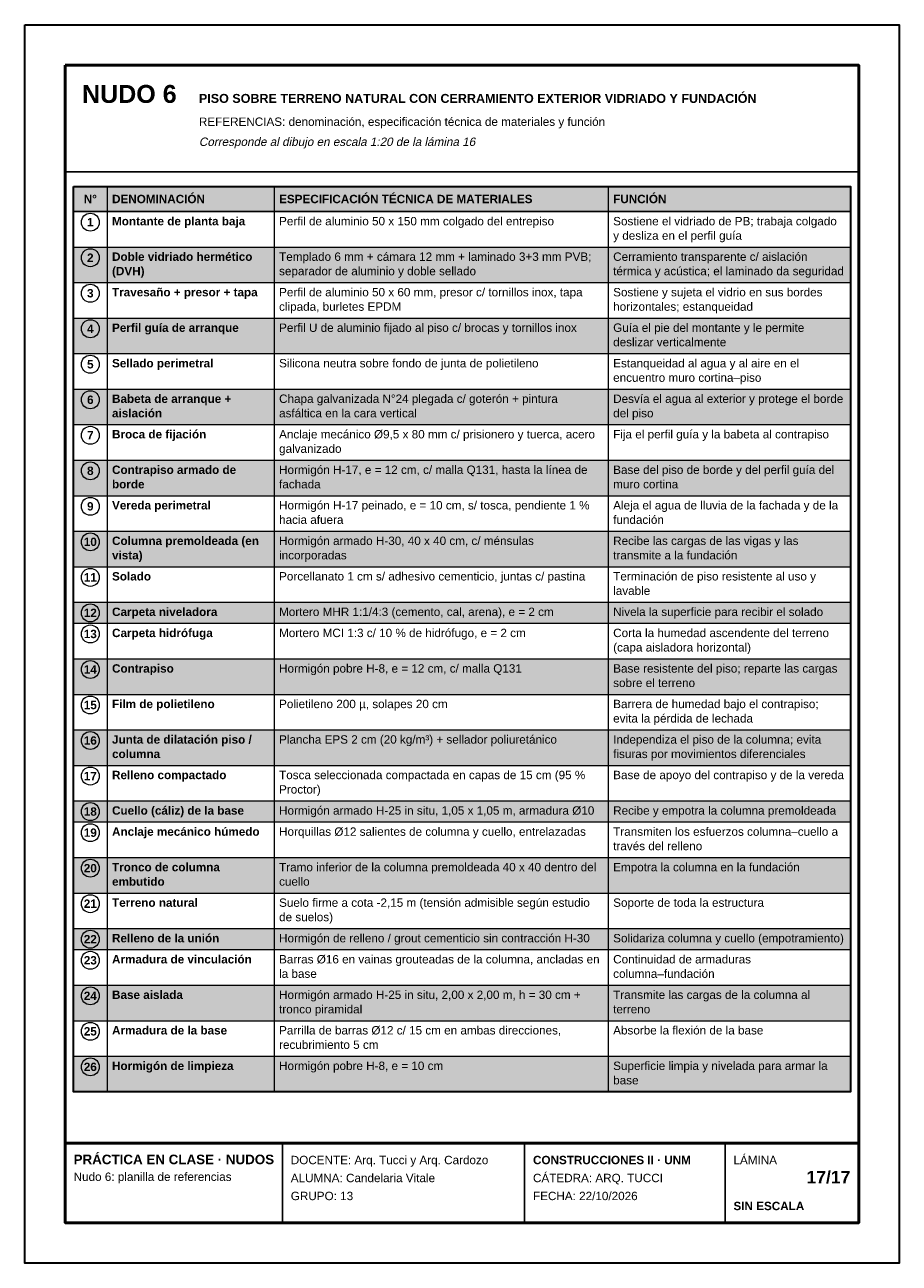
# Model space of a CAD drawing. Header units: millimetres. Extents: x 6 to 4194, y 6 to 5934.
import ezdxf
from ezdxf.enums import TextEntityAlignment as Align

# ---------------------------------------------------------------- set-up
doc = ezdxf.new("R2010")
doc.units = ezdxf.units.MM
doc.header["$LTSCALE"] = 20
for name, color, linetype in [('X-MARCO', 7, 'Continuous'), ('X-ROTULO', 7, 'Continuous'), ('X-TABLA', 7, 'Continuous'), ('X-TEXTOS', 7, 'Continuous')]:
    doc.layers.add(name, color=color, linetype=linetype)
doc.styles.add('ARIAL', font='arial.ttf')
doc.styles.add('ARIAL-B', font='arialbd.ttf')

msp = doc.modelspace()

# ---------------------------------------------------------------- hatches: boundary and pattern name
at = {"layer": 'X-TABLA', "true_color": 0xd9d9d9}
h = msp.add_hatch(color=254, dxfattribs=at)
h.dxf.hatch_style = 1
h.paths.add_polyline_path([(240, 5160), (3960, 5160), (3960, 5040), (240, 5040)])
at = {"layer": 'X-TABLA', "true_color": 0xf2f2f2}
h = msp.add_hatch(color=7, dxfattribs=at)
h.dxf.hatch_style = 1
h.paths.add_polyline_path([(240, 4870), (3960, 4870), (3960, 4700), (240, 4700)])
h = msp.add_hatch(color=7, dxfattribs=at)
h.dxf.hatch_style = 1
h.paths.add_polyline_path([(240, 4530), (3960, 4530), (3960, 4360), (240, 4360)])
h = msp.add_hatch(color=7, dxfattribs=at)
h.dxf.hatch_style = 1
h.paths.add_polyline_path([(240, 4190), (3960, 4190), (3960, 4020), (240, 4020)])
h = msp.add_hatch(color=7, dxfattribs=at)
h.dxf.hatch_style = 1
h.paths.add_polyline_path([(240, 3850), (3960, 3850), (3960, 3680), (240, 3680)])
h = msp.add_hatch(color=7, dxfattribs=at)
h.dxf.hatch_style = 1
h.paths.add_polyline_path([(240, 3510), (3960, 3510), (3960, 3340), (240, 3340)])
h = msp.add_hatch(color=7, dxfattribs=at)
h.dxf.hatch_style = 1
h.paths.add_polyline_path([(240, 3170), (3960, 3170), (3960, 3069), (240, 3069)])
h = msp.add_hatch(color=7, dxfattribs=at)
h.dxf.hatch_style = 1
h.paths.add_polyline_path([(240, 2899), (3960, 2899), (3960, 2729), (240, 2729)])
h = msp.add_hatch(color=7, dxfattribs=at)
h.dxf.hatch_style = 1
h.paths.add_polyline_path([(240, 2559), (3960, 2559), (3960, 2389), (240, 2389)])
h = msp.add_hatch(color=7, dxfattribs=at)
h.dxf.hatch_style = 1
h.paths.add_polyline_path([(240, 2219), (3960, 2219), (3960, 2118), (240, 2118)])
h = msp.add_hatch(color=7, dxfattribs=at)
h.dxf.hatch_style = 1
h.paths.add_polyline_path([(240, 1948), (3960, 1948), (3960, 1778), (240, 1778)])
h = msp.add_hatch(color=7, dxfattribs=at)
h.dxf.hatch_style = 1
h.paths.add_polyline_path([(240, 1608), (3960, 1608), (3960, 1507), (240, 1507)])
h = msp.add_hatch(color=7, dxfattribs=at)
h.dxf.hatch_style = 1
h.paths.add_polyline_path([(240, 1337), (3960, 1337), (3960, 1167), (240, 1167)])
h = msp.add_hatch(color=7, dxfattribs=at)
h.dxf.hatch_style = 1
h.paths.add_polyline_path([(240, 997), (3960, 997), (3960, 827), (240, 827)])

# ---------------------------------------------------------------- linework, layer by layer
at = {"layer": 'X-MARCO', "lineweight": 30}
msp.add_lwpolyline([(6, 5934), (4194, 5934), (4194, 6), (6, 6)], close=True, dxfattribs=at)
at = {"layer": 'X-MARCO', "lineweight": 50}
msp.add_lwpolyline([(200, 5740), (4000, 5740), (4000, 200), (200, 200)], close=True, dxfattribs=at)
at = {"layer": 'X-ROTULO', "lineweight": 50}
msp.add_lwpolyline([(200, 580), (4000, 580), (4000, 200), (200, 200)], close=True, dxfattribs=at)
at = {"layer": 'X-ROTULO', "lineweight": 25}
for points in [[(1240, 580), (1240, 200)], [(2400, 580), (2400, 200)], [(3360, 580), (3360, 200)]]:
    msp.add_lwpolyline(points, dxfattribs=at)
at = {"layer": 'X-TABLA', "lineweight": 25}
msp.add_lwpolyline([(240, 5160), (3960, 5160), (3960, 5040), (240, 5040)], close=True, dxfattribs=at)
at = {"layer": 'X-TABLA', "lineweight": 30}
msp.add_lwpolyline([(240, 5160), (3960, 5160), (3960, 827), (240, 827)], close=True, dxfattribs=at)
at = {"layer": 'X-TABLA', "lineweight": 13}
for points in [[(400, 5160), (400, 827)], [(1200, 5160), (1200, 827)], [(2800, 5160), (2800, 827)], [(240, 4870), (3960, 4870)], [(240, 4700), (3960, 4700)], [(240, 4530), (3960, 4530)], [(240, 4360), (3960, 4360)], [(240, 4190), (3960, 4190)], [(240, 4020), (3960, 4020)], [(240, 3850), (3960, 3850)], [(240, 3680), (3960, 3680)], [(240, 3510), (3960, 3510)], [(240, 3340), (3960, 3340)], [(240, 3170), (3960, 3170)], [(240, 3069), (3960, 3069)], [(240, 2899), (3960, 2899)], [(240, 2729), (3960, 2729)], [(240, 2559), (3960, 2559)], [(240, 2389), (3960, 2389)], [(240, 2219), (3960, 2219)], [(240, 2118), (3960, 2118)], [(240, 1948), (3960, 1948)], [(240, 1778), (3960, 1778)], [(240, 1608), (3960, 1608)], [(240, 1507), (3960, 1507)], [(240, 1337), (3960, 1337)], [(240, 1167), (3960, 1167)], [(240, 997), (3960, 997)], [(240, 827), (3960, 827)]]:
    msp.add_lwpolyline(points, dxfattribs=at)
at = {"layer": 'X-TABLA', "lineweight": 18}
for centre in [(320, 4989), (320, 4819), (320, 4649), (320, 4479), (320, 4309), (320, 4139), (320, 3969), (320, 3799), (320, 3629), (320, 3459), (320, 3289), (320, 3119), (320, 3018), (320, 2848), (320, 2678), (320, 2508), (320, 2338), (320, 2168), (320, 2067), (320, 1897), (320, 1727), (320, 1557), (320, 1456), (320, 1286), (320, 1116), (320, 946)]:
    msp.add_circle(centre, 43, dxfattribs=at)
at = {"layer": 'X-TEXTOS', "lineweight": 25}
msp.add_lwpolyline([(200, 5230), (4000, 5230)], dxfattribs=at)

# ---------------------------------------------------------------- texts
at = {"layer": 'X-ROTULO'}
for s, height, style, p in [('PRÁCTICA EN CLASE · NUDOS', 45.824, 'ARIAL-B', (240, 480)), ('DOCENTE: Arq. Tucci y Arq. Cardozo', 40.096, 'ARIAL', (1280, 480)), ('CONSTRUCCIONES II · UNM', 40.096, 'ARIAL-B', (2440, 480)), ('LÁMINA', 40.1, 'ARIAL', (3400, 480)), ('Nudo 6: planilla de referencias', 40.096, 'ARIAL', (240, 400)), ('ALUMNA: Candelaria Vitale', 40.096, 'ARIAL', (1280, 394)), ('CÁTEDRA: ARQ. TUCCI', 40.096, 'ARIAL', (2440, 394)), ('GRUPO: 13', 40.1, 'ARIAL', (1280, 308)), ('FECHA: 22/10/2026', 40.096, 'ARIAL', (2440, 308)), ('SIN ESCALA', 40.1, 'ARIAL-B', (3400, 260))]:
    msp.add_text(s, height=height, dxfattribs=dict(at, style=style)).set_placement(p)
at = {"layer": 'X-ROTULO', "style": 'ARIAL-B'}
msp.add_text('17/17', height=60.14, dxfattribs=at).set_placement((3960, 388), align=Align.RIGHT)
at = {"layer": 'X-TABLA', "style": 'ARIAL-B'}
for s, p in [('N°', (320, 5080)), ('1', (320, 4969)), ('2', (320, 4799)), ('3', (320, 4629)), ('4', (320, 4459)), ('5', (320, 4289)), ('6', (320, 4119)), ('7', (320, 3949)), ('8', (320, 3779)), ('9', (320, 3609)), ('10', (320, 3439)), ('11', (320, 3269)), ('12', (320, 3099)), ('13', (320, 2998)), ('14', (320, 2828)), ('15', (320, 2658)), ('16', (320, 2488)), ('17', (320, 2318)), ('18', (320, 2148)), ('19', (320, 2047)), ('20', (320, 1877)), ('21', (320, 1707)), ('22', (320, 1537)), ('23', (320, 1436)), ('24', (320, 1266)), ('25', (320, 1096)), ('26', (320, 926))]:
    msp.add_text(s, height=40.1, dxfattribs=at).set_placement(p, align=Align.CENTER)
at = {"layer": 'X-TABLA'}
for s, height, style, p in [('DENOMINACIÓN', 40.096, 'ARIAL-B', (424, 5080)), ('ESPECIFICACIÓN TÉCNICA DE MATERIALES', 40.096, 'ARIAL-B', (1224, 5080)), ('FUNCIÓN', 40.1, 'ARIAL-B', (2824, 5080)), ('Montante de planta baja', 40.096, 'ARIAL-B', (424, 4974)), ('Perfil de aluminio 50 x 150 mm colgado del entrepiso', 40.096, 'ARIAL', (1224, 4974)), ('Sostiene el vidriado de PB; trabaja colgado', 40.096, 'ARIAL', (2824, 4974)), ('y desliza en el perfil guía', 40.096, 'ARIAL', (2824, 4905)), ('Doble vidriado hermético', 40.096, 'ARIAL-B', (424, 4804)), ('Templado 6 mm + cámara 12 mm + laminado 3+3 mm PVB;', 40.096, 'ARIAL', (1224, 4804)), ('Cerramiento transparente c/ aislación', 40.096, 'ARIAL', (2824, 4804)), ('(DVH)', 40.1, 'ARIAL-B', (424, 4735)), ('separador de aluminio y doble sellado', 40.096, 'ARIAL', (1224, 4735)), ('térmica y acústica; el laminado da seguridad', 40.096, 'ARIAL', (2824, 4735)), ('Travesaño + presor + tapa', 40.096, 'ARIAL-B', (424, 4634)), ('Perfil de aluminio 50 x 60 mm, presor c/ tornillos inox, tapa', 40.096, 'ARIAL', (1224, 4634)), ('Sostiene y sujeta el vidrio en sus bordes', 40.096, 'ARIAL', (2824, 4634)), ('clipada, burletes EPDM', 40.096, 'ARIAL', (1224, 4565)), ('horizontales; estanqueidad', 40.096, 'ARIAL', (2824, 4565)), ('Perfil guía de arranque', 40.096, 'ARIAL-B', (424, 4464)), ('Perfil U de aluminio fijado al piso c/ brocas y tornillos inox', 40.096, 'ARIAL', (1224, 4464)), ('Guía el pie del montante y le permite', 40.096, 'ARIAL', (2824, 4464)), ('deslizar verticalmente', 40.096, 'ARIAL', (2824, 4395)), ('Sellado perimetral', 40.096, 'ARIAL-B', (424, 4294)), ('Silicona neutra sobre fondo de junta de polietileno', 40.096, 'ARIAL', (1224, 4294)), ('Estanqueidad al agua y al aire en el', 40.096, 'ARIAL', (2824, 4294)), ('encuentro muro cortina–piso', 40.096, 'ARIAL', (2824, 4225)), ('Babeta de arranque +', 40.096, 'ARIAL-B', (424, 4124)), ('Chapa galvanizada N°24 plegada c/ goterón + pintura', 40.096, 'ARIAL', (1224, 4124)), ('Desvía el agua al exterior y protege el borde', 40.096, 'ARIAL', (2824, 4124)), ('aislación', 40.1, 'ARIAL-B', (424, 4055)), ('asfáltica en la cara vertical', 40.096, 'ARIAL', (1224, 4055)), ('del piso', 40.1, 'ARIAL', (2824, 4055)), ('Broca de fijación', 40.096, 'ARIAL-B', (424, 3954)), ('Anclaje mecánico Ø9,5 x 80 mm c/ prisionero y tuerca, acero', 40.096, 'ARIAL', (1224, 3954)), ('Fija el perfil guía y la babeta al contrapiso', 40.096, 'ARIAL', (2824, 3954)), ('galvanizado', 40.096, 'ARIAL', (1224, 3885)), ('Contrapiso armado de', 40.096, 'ARIAL-B', (424, 3784)), ('Hormigón H-17, e = 12 cm, c/ malla Q131, hasta la línea de', 40.096, 'ARIAL', (1224, 3784)), ('Base del piso de borde y del perfil guía del', 40.096, 'ARIAL', (2824, 3784)), ('borde', 40.1, 'ARIAL-B', (424, 3715)), ('fachada', 40.1, 'ARIAL', (1224, 3715)), ('muro cortina', 40.096, 'ARIAL', (2824, 3715)), ('Vereda perimetral', 40.096, 'ARIAL-B', (424, 3614)), ('Hormigón H-17 peinado, e = 10 cm, s/ tosca, pendiente 1 %', 40.096, 'ARIAL', (1224, 3614)), ('Aleja el agua de lluvia de la fachada y de la', 40.096, 'ARIAL', (2824, 3614)), ('hacia afuera', 40.096, 'ARIAL', (1224, 3545)), ('fundación', 40.1, 'ARIAL', (2824, 3545)), ('Columna premoldeada (en', 40.096, 'ARIAL-B', (424, 3444)), ('Hormigón armado H-30, 40 x 40 cm, c/ ménsulas', 40.096, 'ARIAL', (1224, 3444)), ('Recibe las cargas de las vigas y las', 40.096, 'ARIAL', (2824, 3444)), ('vista)', 40.1, 'ARIAL-B', (424, 3375)), ('incorporadas', 40.096, 'ARIAL', (1224, 3375)), ('transmite a la fundación', 40.096, 'ARIAL', (2824, 3375)), ('Terminación de piso resistente al uso y', 40.096, 'ARIAL', (2824, 3274)), ('Solado', 40.1, 'ARIAL-B', (424, 3274)), ('Porcellanato 1 cm s/ adhesivo cementicio, juntas c/ pastina', 40.096, 'ARIAL', (1224, 3274)), ('lavable', 40.1, 'ARIAL', (2824, 3205)), ('Carpeta niveladora', 40.096, 'ARIAL-B', (424, 3104)), ('Mortero MHR 1:1/4:3 (cemento, cal, arena), e = 2 cm', 40.096, 'ARIAL', (1224, 3104)), ('Nivela la superficie para recibir el solado', 40.096, 'ARIAL', (2824, 3104)), ('Carpeta hidrófuga', 40.096, 'ARIAL-B', (424, 3003)), ('Mortero MCI 1:3 c/ 10 % de hidrófugo, e = 2 cm', 40.096, 'ARIAL', (1224, 3003)), ('Corta la humedad ascendente del terreno', 40.096, 'ARIAL', (2824, 3003)), ('(capa aisladora horizontal)', 40.096, 'ARIAL', (2824, 2934)), ('Contrapiso', 40.1, 'ARIAL-B', (424, 2833)), ('Hormigón pobre H-8, e = 12 cm, c/ malla Q131', 40.096, 'ARIAL', (1224, 2833)), ('Base resistente del piso; reparte las cargas', 40.096, 'ARIAL', (2824, 2833)), ('sobre el terreno', 40.096, 'ARIAL', (2824, 2764)), ('Film de polietileno', 40.096, 'ARIAL-B', (424, 2663)), ('Polietileno 200 µ, solapes 20 cm', 40.096, 'ARIAL', (1224, 2663)), ('Barrera de humedad bajo el contrapiso;', 40.096, 'ARIAL', (2824, 2663)), ('evita la pérdida de lechada', 40.096, 'ARIAL', (2824, 2594)), ('Junta de dilatación piso /', 40.096, 'ARIAL-B', (424, 2493)), ('Plancha EPS 2 cm (20 kg/m³) + sellador poliuretánico', 40.096, 'ARIAL', (1224, 2493)), ('Independiza el piso de la columna; evita', 40.096, 'ARIAL', (2824, 2493)), ('columna', 40.1, 'ARIAL-B', (424, 2424)), ('fisuras por movimientos diferenciales', 40.096, 'ARIAL', (2824, 2424)), ('Relleno compactado', 40.096, 'ARIAL-B', (424, 2323)), ('Tosca seleccionada compactada en capas de 15 cm (95 %', 40.096, 'ARIAL', (1224, 2323)), ('Base de apoyo del contrapiso y de la vereda', 40.096, 'ARIAL', (2824, 2323)), ('Proctor)', 40.1, 'ARIAL', (1224, 2254)), ('Cuello (cáliz) de la base', 40.096, 'ARIAL-B', (424, 2153)), ('Hormigón armado H-25 in situ, 1,05 x 1,05 m, armadura Ø10', 40.096, 'ARIAL', (1224, 2153)), ('Recibe y empotra la columna premoldeada', 40.096, 'ARIAL', (2824, 2153)), ('Anclaje mecánico húmedo', 40.096, 'ARIAL-B', (424, 2052)), ('Horquillas Ø12 salientes de columna y cuello, entrelazadas', 40.096, 'ARIAL', (1224, 2052)), ('Transmiten los esfuerzos columna–cuello a', 40.096, 'ARIAL', (2824, 2052)), ('través del relleno', 40.096, 'ARIAL', (2824, 1983)), ('Tronco de columna', 40.096, 'ARIAL-B', (424, 1882)), ('Tramo inferior de la columna premoldeada 40 x 40 dentro del', 40.096, 'ARIAL', (1224, 1882)), ('Empotra la columna en la fundación', 40.096, 'ARIAL', (2824, 1882)), ('embutido', 40.1, 'ARIAL-B', (424, 1813)), ('cuello', 40.1, 'ARIAL', (1224, 1813)), ('Terreno natural', 40.096, 'ARIAL-B', (424, 1712)), ('Suelo firme a cota -2,15 m (tensión admisible según estudio', 40.096, 'ARIAL', (1224, 1712)), ('Soporte de toda la estructura', 40.096, 'ARIAL', (2824, 1712)), ('de suelos)', 40.1, 'ARIAL', (1224, 1643)), ('Relleno de la unión', 40.096, 'ARIAL-B', (424, 1542)), ('Hormigón de relleno / grout cementicio sin contracción H-30', 40.096, 'ARIAL', (1224, 1542)), ('Solidariza columna y cuello (empotramiento)', 40.096, 'ARIAL', (2824, 1542)), ('Armadura de vinculación', 40.096, 'ARIAL-B', (424, 1441)), ('Barras Ø16 en vainas grouteadas de la columna, ancladas en', 40.096, 'ARIAL', (1224, 1441)), ('Continuidad de armaduras', 40.096, 'ARIAL', (2824, 1441)), ('la base', 40.1, 'ARIAL', (1224, 1372)), ('columna–fundación', 40.096, 'ARIAL', (2824, 1372)), ('Base aislada', 40.096, 'ARIAL-B', (424, 1271)), ('Hormigón armado H-25 in situ, 2,00 x 2,00 m, h = 30 cm +', 40.096, 'ARIAL', (1224, 1271)), ('Transmite las cargas de la columna al', 40.096, 'ARIAL', (2824, 1271)), ('tronco piramidal', 40.096, 'ARIAL', (1224, 1202)), ('terreno', 40.1, 'ARIAL', (2824, 1202)), ('Armadura de la base', 40.096, 'ARIAL-B', (424, 1101)), ('Parrilla de barras Ø12 c/ 15 cm en ambas direcciones,', 40.096, 'ARIAL', (1224, 1101)), ('Absorbe la flexión de la base', 40.096, 'ARIAL', (2824, 1101)), ('recubrimiento 5 cm', 40.096, 'ARIAL', (1224, 1032)), ('Hormigón de limpieza', 40.096, 'ARIAL-B', (424, 931)), ('Hormigón pobre H-8, e = 10 cm', 40.096, 'ARIAL', (1224, 931)), ('Superficie limpia y nivelada para armar la', 40.096, 'ARIAL', (2824, 931)), ('base', 40.1, 'ARIAL', (2824, 862))]:
    msp.add_text(s, height=height, dxfattribs=dict(at, style=style)).set_placement(p)
at = {"layer": 'X-TEXTOS'}
for s, height, style, p in [('NUDO 6', 85.92, 'ARIAL-B', (280, 5560)), ('PISO SOBRE TERRENO NATURAL CON CERRAMIENTO EXTERIOR VIDRIADO Y FUNDACIÓN', 42.96, 'ARIAL-B', (840, 5560)), ('REFERENCIAS: denominación, especificación técnica de materiales y función', 40.096, 'ARIAL', (840, 5450))]:
    msp.add_text(s, height=height, dxfattribs=dict(at, style=style)).set_placement(p)
at = {"layer": 'X-TEXTOS', "style": 'ARIAL', "oblique": 12}
msp.add_text('Corresponde al dibujo en escala 1:20 de la lámina 16', height=40.096, dxfattribs=at).set_placement((840, 5354))

doc.saveas('drawing.dxf')
